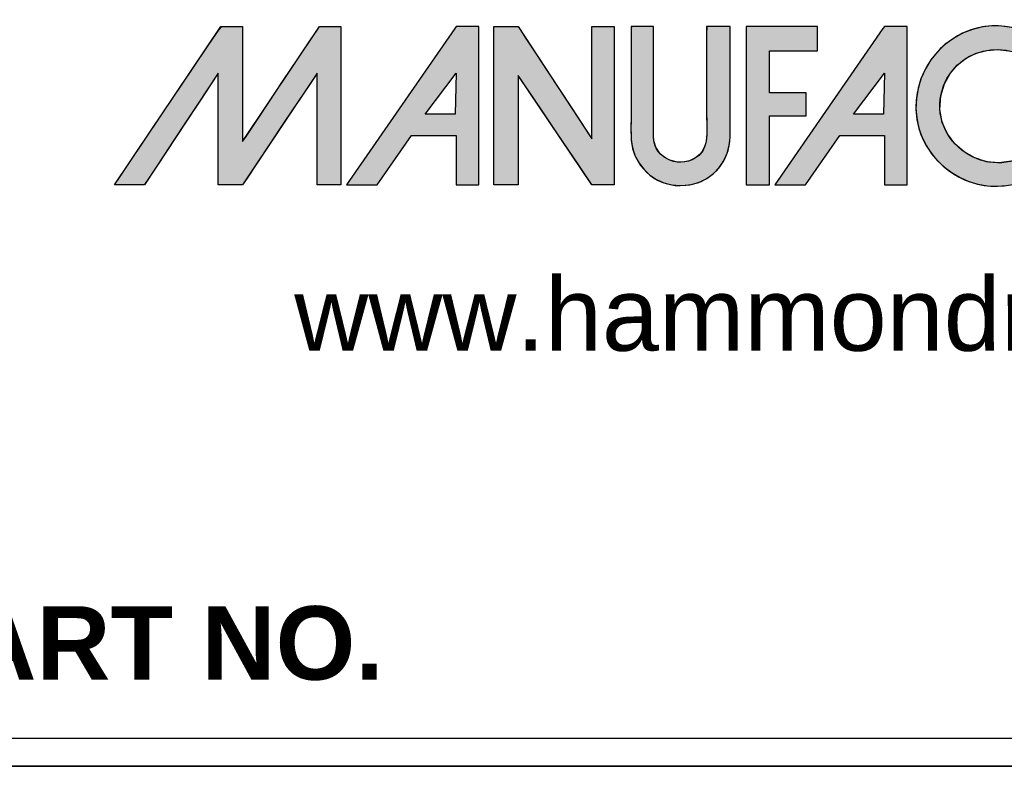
# Model space of a CAD drawing. Header units: inches. Extents: x 0 to 16, y 0 to 12.
# Tile 3 of 9: x 13 to 14.6, y 0 to 1.2. Entities that reach past the tile are written whole.
import ezdxf

# ---------------------------------------------------------------- set-up
doc = ezdxf.new("R2010")
doc.units = ezdxf.units.IN
doc.header["$MEASUREMENT"] = 0
doc.layers.add('Default', color=7, linetype='Continuous')

# ---------------------------------------------------------------- blocks, each defined once
blk = doc.blocks.new('block_2')
at = {"layer": 'Default', "linetype": 'Continuous'}
for points in [[(-0.8327, 0.0667), (-0.8327, 0.0841), (-0.8327, 0.1076), (-0.8327, 0.1345), (-0.8327, 0.1621), (-0.8327, 0.1875), (-0.8327, 0.2079), (-0.8327, 0.2206), (-0.8328, 0.2234), (-0.8344, 0.2234), (-0.8377, 0.2234), (-0.8421, 0.2234), (-0.8471, 0.2234), (-0.8522, 0.2234), (-0.857, 0.2234), (-0.8609, 0.2234), (-0.8647, 0.2195), (-0.8786, 0.1989), (-0.901, 0.1657), (-0.9282, 0.1254), (-0.9562, 0.0838), (-0.9813, 0.0466), (-0.9996, 0.0194), (-1.0073, 0.008), (-1.0057, 0.0079), (-1.0009, 0.0079), (-0.9941, 0.0079), (-0.9863, 0.0079), (-0.9785, 0.0079), (-0.9719, 0.0079), (-0.9676, 0.0079), (-0.9662, 0.0083), (-0.9595, 0.0184), (-0.9459, 0.0389), (-0.9281, 0.0659), (-0.9086, 0.0953), (-0.8901, 0.1233), (-0.8753, 0.1456), (-0.8668, 0.1584), (-0.8657, 0.1579), (-0.8657, 0.1442), (-0.8657, 0.1213), (-0.8657, 0.0931), (-0.8657, 0.0637), (-0.8657, 0.037), (-0.8657, 0.0172), (-0.8657, 0.0081), (-0.8646, 0.0079), (-0.8609, 0.0079), (-0.8555, 0.0079), (-0.8492, 0.0079), (-0.8429, 0.0079), (-0.8375, 0.0079), (-0.8338, 0.0079), (-0.8326, 0.0081), (-0.8265, 0.0172), (-0.8132, 0.037), (-0.7954, 0.0637), (-0.7758, 0.0931), (-0.7569, 0.1213), (-0.7416, 0.1442), (-0.7324, 0.1579), (-0.731, 0.1584), (-0.731, 0.1456), (-0.731, 0.1233), (-0.731, 0.0953), (-0.731, 0.0659), (-0.731, 0.0389), (-0.731, 0.0184), (-0.731, 0.0083), (-0.7301, 0.0079), (-0.7266, 0.0079), (-0.7214, 0.0079), (-0.7152, 0.0079), (-0.709, 0.0079), (-0.7035, 0.0079), (-0.6998, 0.0079), (-0.6985, 0.008), (-0.6985, 0.0194), (-0.6985, 0.0466), (-0.6985, 0.0838), (-0.6985, 0.1254), (-0.6985, 0.1657), (-0.6985, 0.1989), (-0.6985, 0.2195), (-0.6987, 0.2234), (-0.701, 0.2234), (-0.7052, 0.2234), (-0.7105, 0.2234), (-0.7162, 0.2234), (-0.7215, 0.2234), (-0.7256, 0.2234), (-0.7277, 0.2234), (-0.7302, 0.2199), (-0.7408, 0.204), (-0.7574, 0.1793), (-0.7771, 0.1498), (-0.7973, 0.1196), (-0.8151, 0.093), (-0.8278, 0.0739)], [(-0.4903, 0.2235), (-0.4903, 0.2089), (-0.4903, 0.1943), (-0.4903, 0.1798), (-0.4903, 0.1652), (-0.4903, 0.1506), (-0.4903, 0.1361), (-0.4903, 0.1215), (-0.4903, 0.1069), (-0.4903, 0.0924), (-0.4903, 0.0828), (-0.4903, 0.0721), (-0.4903, 0.0602), (-0.4903, 0.048), (-0.4903, 0.0362), (-0.4903, 0.0256), (-0.4903, 0.0168), (-0.4903, 0.0107), (-0.4903, 0.008), (-0.4895, 0.0079), (-0.4868, 0.0079), (-0.4827, 0.0079), (-0.4777, 0.0079), (-0.4723, 0.0079), (-0.467, 0.0079), (-0.4624, 0.0079), (-0.459, 0.0079), (-0.4573, 0.0079), (-0.4572, 0.0106), (-0.4572, 0.022), (-0.4572, 0.0401), (-0.4572, 0.0625), (-0.4572, 0.0869), (-0.4572, 0.1108), (-0.4572, 0.1319), (-0.4572, 0.1478), (-0.4572, 0.1562), (-0.4558, 0.1548), (-0.4486, 0.1441), (-0.4367, 0.1266), (-0.4218, 0.1044), (-0.4054, 0.0802), (-0.3891, 0.0561), (-0.3746, 0.0346), (-0.3635, 0.0182), (-0.3573, 0.009), (-0.3562, 0.0079), (-0.3542, 0.0079), (-0.3507, 0.0079), (-0.3463, 0.0079), (-0.3414, 0.0079), (-0.3364, 0.0079), (-0.332, 0.0079), (-0.3285, 0.0079), (-0.3265, 0.0079), (-0.3262, 0.0095), (-0.3262, 0.0227), (-0.3262, 0.0466), (-0.3262, 0.0777), (-0.3262, 0.1125), (-0.3262, 0.1476), (-0.3262, 0.1796), (-0.3262, 0.205), (-0.3262, 0.2204), (-0.3263, 0.2235), (-0.328, 0.2235), (-0.3313, 0.2235), (-0.3356, 0.2235), (-0.3404, 0.2235), (-0.3454, 0.2235), (-0.35, 0.2235), (-0.3537, 0.2235), (-0.356, 0.2235), (-0.3566, 0.2231), (-0.3566, 0.2153), (-0.3566, 0.1995), (-0.3566, 0.1782), (-0.3566, 0.1538), (-0.3566, 0.1287), (-0.3566, 0.1054), (-0.3566, 0.0863), (-0.3566, 0.0739), (-0.3567, 0.0705), (-0.3612, 0.0774), (-0.3712, 0.0926), (-0.3849, 0.1135), (-0.4009, 0.1377), (-0.4174, 0.1629), (-0.4329, 0.1865), (-0.4458, 0.206), (-0.4544, 0.2192), (-0.4572, 0.2235), (-0.4585, 0.2235), (-0.4617, 0.2235), (-0.4661, 0.2235), (-0.4713, 0.2235), (-0.4767, 0.2235), (-0.4819, 0.2235), (-0.4862, 0.2235), (-0.4892, 0.2235)], [(-0.2365, 0.0069), (-0.2231, 0.0081), (-0.211, 0.0113), (-0.2002, 0.0165), (-0.1909, 0.0233), (-0.1831, 0.0315), (-0.1769, 0.0407), (-0.1723, 0.0508), (-0.1694, 0.0615), (-0.1683, 0.0725), (-0.1683, 0.0777), (-0.1683, 0.0905), (-0.1683, 0.1097), (-0.1683, 0.1328), (-0.1683, 0.1575), (-0.1683, 0.1812), (-0.1683, 0.2017), (-0.1683, 0.2165), (-0.1683, 0.2233), (-0.169, 0.2235), (-0.1716, 0.2235), (-0.1756, 0.2235), (-0.1805, 0.2235), (-0.1857, 0.2235), (-0.1908, 0.2235), (-0.1953, 0.2235), (-0.1986, 0.2235), (-0.2002, 0.2235), (-0.2003, 0.2135), (-0.2003, 0.1998), (-0.2003, 0.186), (-0.2003, 0.1723), (-0.2003, 0.1586), (-0.2003, 0.1448), (-0.2003, 0.1311), (-0.2003, 0.1174), (-0.2003, 0.1037), (-0.2002, 0.0951), (-0.2001, 0.0892), (-0.2, 0.0831), (-0.2, 0.0771), (-0.2005, 0.071), (-0.2014, 0.0652), (-0.2031, 0.0596), (-0.2056, 0.0544), (-0.2091, 0.0498), (-0.2153, 0.0446), (-0.2237, 0.0406), (-0.2326, 0.0388), (-0.2416, 0.0391), (-0.2503, 0.0415), (-0.2581, 0.0456), (-0.2647, 0.0516), (-0.2696, 0.0591), (-0.2723, 0.068), (-0.2727, 0.0746), (-0.2727, 0.0838), (-0.2727, 0.1004), (-0.2727, 0.122), (-0.2727, 0.1462), (-0.2727, 0.1707), (-0.2727, 0.1929), (-0.2727, 0.2106), (-0.2727, 0.2214), (-0.2728, 0.2235), (-0.2745, 0.2235), (-0.2778, 0.2235), (-0.2821, 0.2235), (-0.287, 0.2235), (-0.292, 0.2235), (-0.2965, 0.2235), (-0.3002, 0.2235), (-0.3026, 0.2235), (-0.3031, 0.2201), (-0.3031, 0.2078), (-0.3031, 0.1955), (-0.3031, 0.1831), (-0.3031, 0.1708), (-0.3031, 0.1585), (-0.3031, 0.1462), (-0.3031, 0.1339), (-0.3031, 0.1215), (-0.3031, 0.1106), (-0.3031, 0.106), (-0.3032, 0.1014), (-0.3033, 0.0968), (-0.3033, 0.0922), (-0.3034, 0.0876), (-0.3034, 0.083), (-0.3033, 0.0784), (-0.3032, 0.0738), (-0.3029, 0.0686), (-0.3011, 0.0573), (-0.2975, 0.0468), (-0.2923, 0.0372), (-0.2856, 0.0286), (-0.2777, 0.0212), (-0.2686, 0.0152), (-0.2586, 0.0107), (-0.2479, 0.0079)], [(-0.1463, 0.2235), (-0.1463, 0.2174), (-0.1463, 0.2011), (-0.1463, 0.1769), (-0.1463, 0.1476), (-0.1463, 0.1157), (-0.1463, 0.0838), (-0.1463, 0.0545), (-0.1463, 0.0304), (-0.1463, 0.014), (-0.1463, 0.0079), (-0.1454, 0.0079), (-0.143, 0.0079), (-0.1395, 0.0079), (-0.1352, 0.0079), (-0.1305, 0.0079), (-0.1259, 0.0079), (-0.1216, 0.0079), (-0.1181, 0.0079), (-0.1157, 0.0079), (-0.1148, 0.0079), (-0.1148, 0.0106), (-0.1148, 0.0177), (-0.1148, 0.0282), (-0.1148, 0.041), (-0.1148, 0.0549), (-0.1148, 0.0688), (-0.1148, 0.0815), (-0.1148, 0.092), (-0.1148, 0.0992), (-0.1148, 0.1018), (-0.1134, 0.1018), (-0.1096, 0.1018), (-0.1039, 0.1018), (-0.0971, 0.1018), (-0.0896, 0.1018), (-0.0822, 0.1018), (-0.0753, 0.1018), (-0.0697, 0.1018), (-0.0659, 0.1018), (-0.0645, 0.1018), (-0.0645, 0.1027), (-0.0645, 0.1051), (-0.0645, 0.1086), (-0.0645, 0.1129), (-0.0645, 0.1175), (-0.0645, 0.1222), (-0.0645, 0.1265), (-0.0645, 0.13), (-0.0645, 0.1324), (-0.0645, 0.1333), (-0.0659, 0.1333), (-0.0697, 0.1333), (-0.0753, 0.1333), (-0.0822, 0.1333), (-0.0896, 0.1333), (-0.0971, 0.1333), (-0.1039, 0.1333), (-0.1096, 0.1333), (-0.1134, 0.1333), (-0.1148, 0.1333), (-0.1148, 0.1349), (-0.1148, 0.1392), (-0.1148, 0.1456), (-0.1148, 0.1534), (-0.1148, 0.1618), (-0.1148, 0.1703), (-0.1148, 0.1781), (-0.1148, 0.1845), (-0.1148, 0.1888), (-0.1148, 0.1904), (-0.113, 0.1904), (-0.108, 0.1904), (-0.1006, 0.1904), (-0.0917, 0.1904), (-0.082, 0.1904), (-0.0723, 0.1904), (-0.0634, 0.1904), (-0.0561, 0.1904), (-0.0511, 0.1904), (-0.0493, 0.1904), (-0.0493, 0.1913), (-0.0493, 0.1939), (-0.0493, 0.1976), (-0.0493, 0.202), (-0.0493, 0.2069), (-0.0493, 0.2118), (-0.0493, 0.2163), (-0.0493, 0.22), (-0.0493, 0.2225), (-0.0493, 0.2234), (-0.0513, 0.2234), (-0.057, 0.2235), (-0.0656, 0.2235), (-0.0763, 0.2235), (-0.0886, 0.2235), (-0.1015, 0.2235), (-0.1145, 0.2235), (-0.1268, 0.2235), (-0.1376, 0.2235)], [(0.2468, 0.0581), (0.2314, 0.0469), (0.215, 0.0402), (0.1981, 0.0379), (0.1813, 0.0394), (0.1653, 0.0445), (0.1507, 0.0528), (0.138, 0.0639), (0.1278, 0.0774), (0.1209, 0.093), (0.1177, 0.1104), (0.1188, 0.1291), (0.1237, 0.1455), (0.1314, 0.1594), (0.1415, 0.1711), (0.1536, 0.1803), (0.1671, 0.187), (0.1816, 0.191), (0.1966, 0.1922), (0.2116, 0.1905), (0.2261, 0.1858), (0.2397, 0.1779), (0.2519, 0.1666), (0.2549, 0.1637), (0.257, 0.1637), (0.2604, 0.1637), (0.2647, 0.1637), (0.2697, 0.1637), (0.2749, 0.1637), (0.2801, 0.1637), (0.2848, 0.1637), (0.2888, 0.1637), (0.2916, 0.1637), (0.2931, 0.1637), (0.2888, 0.1716), (0.2812, 0.1826), (0.2724, 0.1924), (0.2625, 0.201), (0.2517, 0.2084), (0.2402, 0.2144), (0.2279, 0.2191), (0.2153, 0.2223), (0.2022, 0.2241), (0.189, 0.2242), (0.1757, 0.2228), (0.1619, 0.2195), (0.1484, 0.2142), (0.1359, 0.2073), (0.1245, 0.1988), (0.1143, 0.189), (0.1054, 0.178), (0.098, 0.166), (0.0921, 0.1531), (0.0879, 0.1395), (0.0855, 0.1254), (0.085, 0.1109), (0.0863, 0.097), (0.0891, 0.0844), (0.0934, 0.0724), (0.0992, 0.0609), (0.1063, 0.0503), (0.1145, 0.0406), (0.1239, 0.0318), (0.1342, 0.0241), (0.1452, 0.0177), (0.157, 0.0125), (0.1694, 0.0089), (0.1823, 0.0067), (0.1955, 0.006), (0.2085, 0.0069), (0.2213, 0.0093), (0.2336, 0.0131), (0.2453, 0.0183), (0.2564, 0.0249), (0.2666, 0.0327), (0.2758, 0.0417), (0.284, 0.0518), (0.2908, 0.063), (0.2952, 0.0724), (0.294, 0.0724), (0.2915, 0.0724), (0.2879, 0.0724), (0.2836, 0.0724), (0.2788, 0.0724), (0.2739, 0.0724), (0.2693, 0.0724), (0.2651, 0.0724), (0.2618, 0.0724), (0.2597, 0.0724), (0.259, 0.0723), (0.258, 0.0709), (0.257, 0.0695), (0.256, 0.0681), (0.2549, 0.0668), (0.2538, 0.0655), (0.2527, 0.0642), (0.2516, 0.0629), (0.2504, 0.0617), (0.2493, 0.0605), (0.2481, 0.0593)]]:
    blk.add_hatch(color=7, dxfattribs=at).paths.add_polyline_path(points)
h = blk.add_hatch(color=7, dxfattribs=at)
h.paths.add_polyline_path([(-0.5436, 0.2206), (-0.6911, 0.0079), (-0.6492, 0.0079), (-0.6025, 0.0751), (-0.5417, 0.0751), (-0.5417, 0.0079), (-0.5107, 0.0079), (-0.5107, 0.2235), (-0.5417, 0.2235)])
h.paths.add_polyline_path([(-0.5836, 0.1039), (-0.5427, 0.1039), (-0.5417, 0.16)])
h = blk.add_hatch(color=7, dxfattribs=at)
h.paths.add_polyline_path([(0.042, 0.2235), (0.04, 0.2206), (-0.1075, 0.0079), (-0.0655, 0.0079), (-0.0189, 0.0751), (0.042, 0.0751), (0.042, 0.0079), (0.0729, 0.0079), (0.0729, 0.2235)])
h.paths.add_polyline_path([(0.0409, 0.1039), (0.042, 0.16), (0, 0.1039)])
at = {"layer": 'Default', "color": 7, "linetype": 'Continuous'}
for p, q in [((-0.5436, 0.2206), (-0.6911, 0.0079)), ((-0.5417, 0.2235), (-0.5436, 0.2206)), ((-0.5107, 0.2235), (-0.5417, 0.2235)), ((-0.5107, 0.0079), (-0.5107, 0.2235)), ((0.04, 0.2206), (-0.1075, 0.0079)), ((0.042, 0.2235), (0.04, 0.2206)), ((0.0729, 0.2235), (0.042, 0.2235)), ((0.0729, 0.0079), (0.0729, 0.2235)), ((-0.5836, 0.1039), (-0.5417, 0.16)), ((-0.5417, 0.16), (-0.5427, 0.1039)), ((0, 0.1039), (0.042, 0.16)), ((0.042, 0.16), (0.0409, 0.1039)), ((-0.5427, 0.1039), (-0.5836, 0.1039)), ((0.0409, 0.1039), (0, 0.1039)), ((-0.6492, 0.0079), (-0.6025, 0.0751)), ((-0.6025, 0.0751), (-0.5417, 0.0751)), ((-0.5417, 0.0751), (-0.5417, 0.0079)), ((-0.0655, 0.0079), (-0.0189, 0.0751)), ((-0.0189, 0.0751), (0.042, 0.0751)), ((0.042, 0.0751), (0.042, 0.0079)), ((-0.6911, 0.0079), (-0.6492, 0.0079)), ((-0.5417, 0.0079), (-0.5107, 0.0079)), ((-0.1075, 0.0079), (-0.0655, 0.0079)), ((0.042, 0.0079), (0.0729, 0.0079))]:
    blk.add_line(p, q, dxfattribs=at)
for points in [[(-0.8327, 0.0667), (-0.8278, 0.0739), (-0.8151, 0.093), (-0.7973, 0.1196), (-0.7771, 0.1498), (-0.7574, 0.1793), (-0.7408, 0.204), (-0.7302, 0.2199), (-0.7277, 0.2234), (-0.7256, 0.2234), (-0.7215, 0.2234), (-0.7162, 0.2234), (-0.7105, 0.2234), (-0.7052, 0.2234), (-0.701, 0.2234), (-0.6987, 0.2234), (-0.6985, 0.2195), (-0.6985, 0.1989), (-0.6985, 0.1657), (-0.6985, 0.1254), (-0.6985, 0.0838), (-0.6985, 0.0466), (-0.6985, 0.0194), (-0.6985, 0.008), (-0.6998, 0.0079), (-0.7035, 0.0079), (-0.709, 0.0079), (-0.7152, 0.0079), (-0.7214, 0.0079), (-0.7266, 0.0079), (-0.7301, 0.0079), (-0.731, 0.0083), (-0.731, 0.0184), (-0.731, 0.0389), (-0.731, 0.0659), (-0.731, 0.0953), (-0.731, 0.1233), (-0.731, 0.1456), (-0.731, 0.1584), (-0.7324, 0.1579), (-0.7416, 0.1442), (-0.7569, 0.1213), (-0.7758, 0.0931), (-0.7954, 0.0637), (-0.8132, 0.037), (-0.8265, 0.0172), (-0.8326, 0.0081), (-0.8338, 0.0079), (-0.8375, 0.0079), (-0.8429, 0.0079), (-0.8492, 0.0079), (-0.8555, 0.0079), (-0.8609, 0.0079), (-0.8646, 0.0079), (-0.8657, 0.0081), (-0.8657, 0.0172), (-0.8657, 0.037), (-0.8657, 0.0637), (-0.8657, 0.0931), (-0.8657, 0.1213), (-0.8657, 0.1442), (-0.8657, 0.1579), (-0.8668, 0.1584), (-0.8753, 0.1456), (-0.8901, 0.1233), (-0.9086, 0.0953), (-0.9281, 0.0659), (-0.9459, 0.0389), (-0.9595, 0.0184), (-0.9662, 0.0083), (-0.9676, 0.0079), (-0.9719, 0.0079), (-0.9785, 0.0079), (-0.9863, 0.0079), (-0.9941, 0.0079), (-1.0009, 0.0079), (-1.0057, 0.0079), (-1.0073, 0.008), (-0.9996, 0.0194), (-0.9813, 0.0466), (-0.9562, 0.0838), (-0.9282, 0.1254), (-0.901, 0.1657), (-0.8786, 0.1989), (-0.8647, 0.2195), (-0.8609, 0.2234), (-0.857, 0.2234), (-0.8522, 0.2234), (-0.8471, 0.2234), (-0.8421, 0.2234), (-0.8377, 0.2234), (-0.8344, 0.2234), (-0.8328, 0.2234), (-0.8327, 0.2206), (-0.8327, 0.2079), (-0.8327, 0.1875), (-0.8327, 0.1621), (-0.8327, 0.1345), (-0.8327, 0.1076), (-0.8327, 0.0841), (-0.8327, 0.0667)], [(-0.4903, 0.2235), (-0.4892, 0.2235), (-0.4862, 0.2235), (-0.4819, 0.2235), (-0.4767, 0.2235), (-0.4713, 0.2235), (-0.4661, 0.2235), (-0.4617, 0.2235), (-0.4585, 0.2235), (-0.4572, 0.2235), (-0.4544, 0.2192), (-0.4458, 0.206), (-0.4329, 0.1865), (-0.4174, 0.1629), (-0.4009, 0.1377), (-0.3849, 0.1135), (-0.3712, 0.0926), (-0.3612, 0.0774), (-0.3567, 0.0705), (-0.3566, 0.0739), (-0.3566, 0.0863), (-0.3566, 0.1054), (-0.3566, 0.1287), (-0.3566, 0.1538), (-0.3566, 0.1782), (-0.3566, 0.1995), (-0.3566, 0.2153), (-0.3566, 0.2231), (-0.356, 0.2235), (-0.3537, 0.2235), (-0.35, 0.2235), (-0.3454, 0.2235), (-0.3404, 0.2235), (-0.3356, 0.2235), (-0.3313, 0.2235), (-0.328, 0.2235), (-0.3263, 0.2235), (-0.3262, 0.2204), (-0.3262, 0.205), (-0.3262, 0.1796), (-0.3262, 0.1476), (-0.3262, 0.1125), (-0.3262, 0.0777), (-0.3262, 0.0466), (-0.3262, 0.0227), (-0.3262, 0.0095), (-0.3265, 0.0079), (-0.3285, 0.0079), (-0.332, 0.0079), (-0.3364, 0.0079), (-0.3414, 0.0079), (-0.3463, 0.0079), (-0.3507, 0.0079), (-0.3542, 0.0079), (-0.3562, 0.0079), (-0.3573, 0.009), (-0.3635, 0.0182), (-0.3746, 0.0346), (-0.3891, 0.0561), (-0.4054, 0.0802), (-0.4218, 0.1044), (-0.4367, 0.1266), (-0.4486, 0.1441), (-0.4558, 0.1548), (-0.4572, 0.1562), (-0.4572, 0.1478), (-0.4572, 0.1319), (-0.4572, 0.1108), (-0.4572, 0.0869), (-0.4572, 0.0625), (-0.4572, 0.0401), (-0.4572, 0.022), (-0.4572, 0.0106), (-0.4573, 0.0079), (-0.459, 0.0079), (-0.4624, 0.0079), (-0.467, 0.0079), (-0.4723, 0.0079), (-0.4777, 0.0079), (-0.4827, 0.0079), (-0.4868, 0.0079), (-0.4895, 0.0079), (-0.4903, 0.008), (-0.4903, 0.0107), (-0.4903, 0.0168), (-0.4903, 0.0256), (-0.4903, 0.0362), (-0.4903, 0.048), (-0.4903, 0.0602), (-0.4903, 0.0721), (-0.4903, 0.0828), (-0.4903, 0.0924), (-0.4903, 0.1069), (-0.4903, 0.1215), (-0.4903, 0.1361), (-0.4903, 0.1506), (-0.4903, 0.1652), (-0.4903, 0.1798), (-0.4903, 0.1943), (-0.4903, 0.2089), (-0.4903, 0.2235)], [(-0.2365, 0.0069), (-0.2231, 0.0081), (-0.211, 0.0113), (-0.2002, 0.0165), (-0.1909, 0.0233), (-0.1831, 0.0315), (-0.1769, 0.0407), (-0.1723, 0.0508), (-0.1694, 0.0615), (-0.1683, 0.0725), (-0.1683, 0.0777), (-0.1683, 0.0905), (-0.1683, 0.1097), (-0.1683, 0.1328), (-0.1683, 0.1575), (-0.1683, 0.1812), (-0.1683, 0.2017), (-0.1683, 0.2165), (-0.1683, 0.2233), (-0.169, 0.2235), (-0.1716, 0.2235), (-0.1756, 0.2235), (-0.1805, 0.2235), (-0.1857, 0.2235), (-0.1908, 0.2235), (-0.1953, 0.2235), (-0.1986, 0.2235), (-0.2002, 0.2235), (-0.2003, 0.2135), (-0.2003, 0.1998), (-0.2003, 0.186), (-0.2003, 0.1723), (-0.2003, 0.1586), (-0.2003, 0.1448), (-0.2003, 0.1311), (-0.2003, 0.1174), (-0.2003, 0.1037), (-0.2002, 0.0951), (-0.2001, 0.0892), (-0.2, 0.0831), (-0.2, 0.0771), (-0.2005, 0.071), (-0.2014, 0.0652), (-0.2031, 0.0596), (-0.2056, 0.0544), (-0.2091, 0.0498), (-0.2153, 0.0446), (-0.2237, 0.0406), (-0.2326, 0.0388), (-0.2416, 0.0391), (-0.2503, 0.0415), (-0.2581, 0.0456), (-0.2647, 0.0516), (-0.2696, 0.0591), (-0.2723, 0.068), (-0.2727, 0.0746), (-0.2727, 0.0838), (-0.2727, 0.1004), (-0.2727, 0.122), (-0.2727, 0.1462), (-0.2727, 0.1707), (-0.2727, 0.1929), (-0.2727, 0.2106), (-0.2727, 0.2214), (-0.2728, 0.2235), (-0.2745, 0.2235), (-0.2778, 0.2235), (-0.2821, 0.2235), (-0.287, 0.2235), (-0.292, 0.2235), (-0.2965, 0.2235), (-0.3002, 0.2235), (-0.3026, 0.2235), (-0.3031, 0.2201), (-0.3031, 0.2078), (-0.3031, 0.1955), (-0.3031, 0.1831), (-0.3031, 0.1708), (-0.3031, 0.1585), (-0.3031, 0.1462), (-0.3031, 0.1339), (-0.3031, 0.1215), (-0.3031, 0.1106), (-0.3031, 0.106), (-0.3032, 0.1014), (-0.3033, 0.0968), (-0.3033, 0.0922), (-0.3034, 0.0876), (-0.3034, 0.083), (-0.3033, 0.0784), (-0.3032, 0.0738), (-0.3029, 0.0686), (-0.3011, 0.0573), (-0.2975, 0.0468), (-0.2923, 0.0372), (-0.2856, 0.0286), (-0.2777, 0.0212), (-0.2686, 0.0152), (-0.2586, 0.0107), (-0.2479, 0.0079), (-0.2365, 0.0069)], [(-0.1463, 0.2235), (-0.1463, 0.2174), (-0.1463, 0.2011), (-0.1463, 0.1769), (-0.1463, 0.1476), (-0.1463, 0.1157), (-0.1463, 0.0838), (-0.1463, 0.0545), (-0.1463, 0.0304), (-0.1463, 0.014), (-0.1463, 0.0079), (-0.1454, 0.0079), (-0.143, 0.0079), (-0.1395, 0.0079), (-0.1352, 0.0079), (-0.1305, 0.0079), (-0.1259, 0.0079), (-0.1216, 0.0079), (-0.1181, 0.0079), (-0.1157, 0.0079), (-0.1148, 0.0079), (-0.1148, 0.0106), (-0.1148, 0.0177), (-0.1148, 0.0282), (-0.1148, 0.041), (-0.1148, 0.0549), (-0.1148, 0.0688), (-0.1148, 0.0815), (-0.1148, 0.092), (-0.1148, 0.0992), (-0.1148, 0.1018), (-0.1134, 0.1018), (-0.1096, 0.1018), (-0.1039, 0.1018), (-0.0971, 0.1018), (-0.0896, 0.1018), (-0.0822, 0.1018), (-0.0753, 0.1018), (-0.0697, 0.1018), (-0.0659, 0.1018), (-0.0645, 0.1018), (-0.0645, 0.1027), (-0.0645, 0.1051), (-0.0645, 0.1086), (-0.0645, 0.1129), (-0.0645, 0.1175), (-0.0645, 0.1222), (-0.0645, 0.1265), (-0.0645, 0.13), (-0.0645, 0.1324), (-0.0645, 0.1333), (-0.0659, 0.1333), (-0.0697, 0.1333), (-0.0753, 0.1333), (-0.0822, 0.1333), (-0.0896, 0.1333), (-0.0971, 0.1333), (-0.1039, 0.1333), (-0.1096, 0.1333), (-0.1134, 0.1333), (-0.1148, 0.1333), (-0.1148, 0.1349), (-0.1148, 0.1392), (-0.1148, 0.1456), (-0.1148, 0.1534), (-0.1148, 0.1618), (-0.1148, 0.1703), (-0.1148, 0.1781), (-0.1148, 0.1845), (-0.1148, 0.1888), (-0.1148, 0.1904), (-0.113, 0.1904), (-0.108, 0.1904), (-0.1006, 0.1904), (-0.0917, 0.1904), (-0.082, 0.1904), (-0.0723, 0.1904), (-0.0634, 0.1904), (-0.0561, 0.1904), (-0.0511, 0.1904), (-0.0493, 0.1904), (-0.0493, 0.1913), (-0.0493, 0.1939), (-0.0493, 0.1976), (-0.0493, 0.202), (-0.0493, 0.2069), (-0.0493, 0.2118), (-0.0493, 0.2163), (-0.0493, 0.22), (-0.0493, 0.2225), (-0.0493, 0.2234), (-0.0513, 0.2234), (-0.057, 0.2235), (-0.0656, 0.2235), (-0.0763, 0.2235), (-0.0886, 0.2235), (-0.1015, 0.2235), (-0.1145, 0.2235), (-0.1268, 0.2235), (-0.1376, 0.2235), (-0.1463, 0.2235)]]:
    blk.add_lwpolyline(points, close=True, dxfattribs=at)
at = {"layer": 'Default', "color": 7, "linetype": 'Continuous', "const_width": 0.00035}
for points in [[(0.042, 0.2235), (0.04, 0.2206), (-0.1075, 0.0079), (-0.0655, 0.0079), (-0.0189, 0.0751), (0.042, 0.0751), (0.042, 0.0079), (0.0729, 0.0079), (0.0729, 0.2235), (0.042, 0.2235)], [(0.0409, 0.1039), (0, 0.1039), (0.042, 0.16), (0.0409, 0.1039)]]:
    blk.add_lwpolyline(points, close=True, dxfattribs=at)
at = {"layer": 'Default', "color": 7, "linetype": 'Continuous'}
for points in [[(0.215, 0.0402), (0.1981, 0.0379), (0.1813, 0.0394), (0.1653, 0.0445), (0.1507, 0.0528), (0.138, 0.0639), (0.1278, 0.0774), (0.1209, 0.093), (0.1177, 0.1104), (0.1188, 0.1291), (0.1237, 0.1455), (0.1314, 0.1594), (0.1415, 0.1711), (0.1536, 0.1803), (0.1671, 0.187), (0.1816, 0.191), (0.1966, 0.1922), (0.2116, 0.1905)], [(0.2153, 0.2223), (0.2022, 0.2241), (0.189, 0.2242), (0.1757, 0.2228), (0.1619, 0.2195), (0.1484, 0.2142), (0.1359, 0.2073), (0.1245, 0.1988), (0.1143, 0.189), (0.1054, 0.178), (0.098, 0.166), (0.0921, 0.1531), (0.0879, 0.1395), (0.0855, 0.1254), (0.085, 0.1109), (0.0863, 0.097), (0.0891, 0.0844), (0.0934, 0.0724), (0.0992, 0.0609), (0.1063, 0.0503), (0.1145, 0.0406), (0.1239, 0.0318), (0.1342, 0.0241), (0.1452, 0.0177), (0.157, 0.0125), (0.1694, 0.0089), (0.1823, 0.0067), (0.1955, 0.006), (0.2085, 0.0069)]]:
    blk.add_lwpolyline(points, dxfattribs=at)
for points, knots in [([(0.2932, 0.1637), (0.2708, 0.2089), (0.2188, 0.2328), (0.1698, 0.2216), (0.1162, 0.2094), (0.0797, 0.1572), (0.0856, 0.1028), (0.09, 0.0545), (0.1303, 0.0142), (0.1778, 0.0072), (0.2269, -0.0003), (0.2763, 0.0261), (0.2953, 0.0724)], [0, 0, 0, 0, 0.25, 0.25, 0.25, 0.5, 0.5, 0.5, 0.75, 0.75, 0.75, 1, 1, 1, 1]), ([(-0.4903, 0.0079), (-0.4903, 0.0079), (-0.4903, 0.0669), (-0.4903, 0.091), (-0.4903, 0.1352), (-0.4903, 0.1793), (-0.4903, 0.2235)], [0, 0, 0, 0, 0.5, 0.5, 0.5, 1, 1, 1, 1]), ([(-0.3031, 0.2235), (-0.3031, 0.1861), (-0.3031, 0.1488), (-0.3031, 0.1115), (-0.3031, 0.0976), (-0.3038, 0.0835), (-0.303, 0.0696), (-0.3009, 0.0344), (-0.2717, 0.0069), (-0.2365, 0.0069)], [0, 0, 0, 0, 0.333333, 0.333333, 0.333333, 0.666667, 0.666667, 0.666667, 1, 1, 1, 1]), ([(-0.2003, 0.2235), (-0.2003, 0.1819), (-0.2003, 0.1403), (-0.2003, 0.0987), (-0.2003, 0.0818), (-0.197, 0.0603), (-0.2111, 0.0478), (-0.2335, 0.028), (-0.2727, 0.0421), (-0.2727, 0.0735)], [0, 0, 0, 0, 0.333333, 0.333333, 0.333333, 0.666667, 0.666667, 0.666667, 1, 1, 1, 1]), ([(0.2468, 0.0581), (0.1926, 0.0074), (0.104, 0.0594), (0.1193, 0.1313), (0.1325, 0.1939), (0.2141, 0.2144), (0.2543, 0.1637)], [0, 0, 0, 0, 0.5, 0.5, 0.5, 1, 1, 1, 1])]:
    blk.add_open_spline(points, degree=3, knots=knots, dxfattribs=at)
for points in [[(-1.0073, 0.0079), (-1.0073, 0.0079), (-0.8621, 0.2234), (-0.8621, 0.2234)], [(-0.8621, 0.2234), (-0.855, 0.2234), (-0.8327, 0.2234), (-0.8327, 0.2234)], [(-0.8327, 0.0667), (-0.8327, 0.0667), (-0.7278, 0.2234), (-0.7278, 0.2234)], [(-0.8327, 0.2234), (-0.8327, 0.2234), (-0.8327, 0.1009), (-0.8327, 0.0667)], [(-0.7278, 0.2234), (-0.7278, 0.2234), (-0.6985, 0.2234), (-0.6985, 0.2234)], [(-0.6985, 0.2234), (-0.6985, 0.2234), (-0.6985, 0.0079), (-0.6985, 0.0079)], [(-0.4903, 0.2235), (-0.4903, 0.2235), (-0.4572, 0.2235), (-0.4572, 0.2235)], [(-0.4572, 0.2235), (-0.4572, 0.2235), (-0.3566, 0.0704), (-0.3566, 0.0704)], [(-0.3566, 0.0704), (-0.3566, 0.0704), (-0.3566, 0.2235), (-0.3566, 0.2235)], [(-0.3566, 0.2235), (-0.3566, 0.2235), (-0.3262, 0.2235), (-0.3262, 0.2235)], [(-0.3262, 0.2235), (-0.3262, 0.2235), (-0.3262, 0.0079), (-0.3262, 0.0079)], [(-0.2727, 0.2235), (-0.2727, 0.2235), (-0.3031, 0.2235), (-0.3031, 0.2235)], [(-0.2727, 0.0735), (-0.2727, 0.0735), (-0.2727, 0.2235), (-0.2727, 0.2235)], [(-0.1683, 0.2235), (-0.1683, 0.2235), (-0.2003, 0.2235), (-0.2003, 0.2235)], [(-0.1683, 0.0735), (-0.1683, 0.0735), (-0.1683, 0.2235), (-0.1683, 0.2235)], [(-0.1463, 0.2235), (-0.1463, 0.2235), (-0.1463, 0.0079), (-0.1463, 0.0079)], [(-0.0493, 0.2234), (-0.0493, 0.2234), (-0.1217, 0.2235), (-0.1463, 0.2235)], [(-0.0493, 0.1904), (-0.0493, 0.1904), (-0.0493, 0.2234), (-0.0493, 0.2234)], [(-0.1148, 0.1333), (-0.1148, 0.1333), (-0.1148, 0.1904), (-0.1148, 0.1904)], [(-0.1148, 0.1904), (-0.1148, 0.1904), (-0.0493, 0.1904), (-0.0493, 0.1904)], [(-0.8657, 0.16), (-0.8657, 0.16), (-0.9664, 0.0079), (-0.9664, 0.0079)], [(-0.8657, 0.0079), (-0.8657, 0.0079), (-0.8657, 0.16), (-0.8657, 0.16)], [(-0.731, 0.16), (-0.731, 0.16), (-0.8327, 0.0079), (-0.8327, 0.0079)], [(-0.731, 0.0079), (-0.731, 0.0079), (-0.731, 0.16), (-0.731, 0.16)], [(-0.3566, 0.0079), (-0.3566, 0.0079), (-0.4572, 0.1569), (-0.4572, 0.1569)], [(-0.4572, 0.1569), (-0.4572, 0.1569), (-0.4572, 0.0079), (-0.4572, 0.0079)], [(-0.0645, 0.1333), (-0.0645, 0.1333), (-0.1148, 0.1333), (-0.1148, 0.1333)], [(-0.0645, 0.1018), (-0.0645, 0.1018), (-0.0645, 0.1333), (-0.0645, 0.1333)], [(-0.1148, 0.0079), (-0.1148, 0.0079), (-0.1148, 0.1018), (-0.1148, 0.1018)], [(-0.1148, 0.1018), (-0.1148, 0.1018), (-0.0645, 0.1018), (-0.0645, 0.1018)], [(-0.2365, 0.0069), (-0.194, 0.0069), (-0.1683, 0.0399), (-0.1683, 0.0735)], [(-0.9664, 0.0079), (-0.9664, 0.0079), (-1.0073, 0.0079), (-1.0073, 0.0079)], [(-0.8327, 0.0079), (-0.8327, 0.0079), (-0.8657, 0.0079), (-0.8657, 0.0079)], [(-0.6985, 0.0079), (-0.6985, 0.0079), (-0.731, 0.0079), (-0.731, 0.0079)], [(-0.4572, 0.0079), (-0.4572, 0.0079), (-0.4903, 0.0079), (-0.4903, 0.0079)], [(-0.3262, 0.0079), (-0.3262, 0.0079), (-0.3566, 0.0079), (-0.3566, 0.0079)], [(-0.1463, 0.0079), (-0.1463, 0.0079), (-0.1148, 0.0079), (-0.1148, 0.0079)]]:
    blk.add_open_spline(points, degree=3, dxfattribs=at)
blk = doc.blocks.new('Block1')
at = {"layer": 'Default', "color": 7}
blk.add_blockref('block_2', (2.0929, 0.6996), dxfattribs=at)
blk = doc.blocks.new('Block13')
at = {"layer": 'Default', "color": 7, "linetype": 'Continuous'}
blk.add_line((3.5155, 0), (0, 0), dxfattribs=at)
at = {"layer": 'Default', "color": 7}
blk.add_blockref('Block1', (0.0371, 0.0841), dxfattribs=at)
at = {"layer": 'Default', "char_height": 0.1, "attachment_point": 1}
for s, insert, width in [('{\\fArial|b0||i0||c0|p34;\\C7;\\H0.1;\\W1.;www.hammondmfg.com}', (1.3679, 0.6657), 1.572281), ('{\\fArial|b1||i0||c0|p34;\\C7;\\H0.1;\\W1.;PART NO. \\P}', (0.8225, 0.2179), 0.655523)]:
    blk.add_mtext(s, dxfattribs=dict(at, insert=insert, width=width))
blk = doc.blocks.new('Block11')
at = {"layer": 'Default', "color": 7}
blk.add_blockref('Block13', (0, 0), dxfattribs=at)
blk = doc.blocks.new('Block10')
at = {"layer": 'Default', "color": 7}
blk.add_blockref('Block11', (0, 0), dxfattribs=at)
blk = doc.blocks.new('Block2')
at = {"layer": 'Default', "color": 7, "linetype": 'Continuous'}
blk.add_line((-52.744, 0), (-0.012, 0), dxfattribs=at)
at = {"layer": 'Default', "color": 7, "xscale": 15, "yscale": 15, "zscale": 15}
blk.add_blockref('Block10', (-52.744, 0), dxfattribs=at)
blk = doc.blocks.new('Block222')
at = {"layer": 'Default', "color": 7}
blk.add_blockref('Block2', (106.578, -49.503), dxfattribs=at)

msp = doc.modelspace()

# ---------------------------------------------------------------- linework, layer by layer
at = {"layer": 'Default', "color": 7, "linetype": 'Continuous'}
msp.add_line((0, 0), (16.017, 0), dxfattribs=at)

# ---------------------------------------------------------------- block references
at = {"layer": 'Default', "color": 7, "xscale": 0.0800376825, "yscale": 0.0800376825, "zscale": 0.0800376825}
msp.add_blockref('Block222', (7.4783, 3.9162), dxfattribs=at)

doc.saveas('drawing.dxf')
